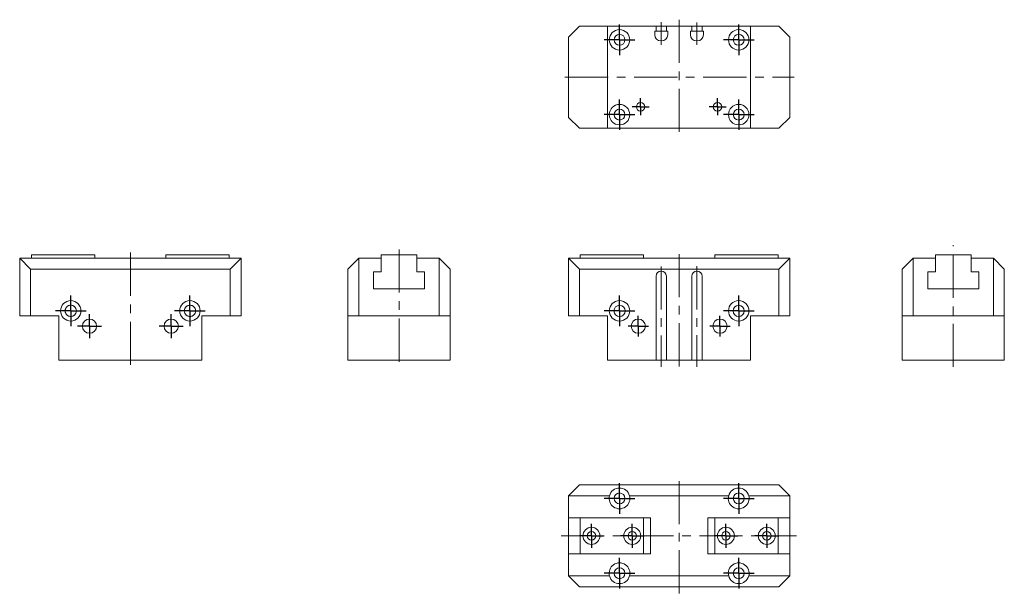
# Model space of a CAD drawing. Header units: millimetres. Extents: x 36 to 326, y 70 to 239.
import ezdxf

# ---------------------------------------------------------------- set-up
doc = ezdxf.new("R2010")
doc.units = ezdxf.units.MM
doc.linetypes.add('CENTERX2', pattern=[20.32, 12.7, -2.54, 2.54, -2.54])
doc.layers.add('FORMAT', color=7, linetype='Continuous')

# ---------------------------------------------------------------- blocks, each defined once
blk = doc.blocks.new('SW_CENTERMARKSYMBOL_0')
at = {"layer": 'FORMAT', "color": 0}
for q in [(0, 3), (-3, 0), (0, -3), (3, 0)]:
    blk.add_line((0, 0), q, dxfattribs=at)
blk = doc.blocks.new('SW_CENTERMARKSYMBOL_1')
at = {"layer": 'FORMAT', "color": 0}
for q in [(0, 3), (-3, 0), (0, -3), (3, 0)]:
    blk.add_line((0, 0), q, dxfattribs=at)
blk = doc.blocks.new('SW_CENTERMARKSYMBOL_2')
at = {"layer": 'FORMAT', "color": 0}
for q in [(0, 4.5), (-4.5, 0), (0, -4.5), (4.5, 0)]:
    blk.add_line((0, 0), q, dxfattribs=at)
blk = doc.blocks.new('SW_CENTERMARKSYMBOL_3')
at = {"layer": 'FORMAT', "color": 0}
for q in [(0, 4.5), (-4.5, 0), (0, -4.5), (4.5, 0)]:
    blk.add_line((0, 0), q, dxfattribs=at)
blk = doc.blocks.new('SW_CENTERMARKSYMBOL_4')
at = {"layer": 'FORMAT', "color": 0}
for q in [(0, 4.5), (-4.5, 0), (0, -4.5), (4.5, 0)]:
    blk.add_line((0, 0), q, dxfattribs=at)
blk = doc.blocks.new('SW_CENTERMARKSYMBOL_5')
at = {"layer": 'FORMAT', "color": 0}
for q in [(0, 4.5), (-4.5, 0), (0, -4.5), (4.5, 0)]:
    blk.add_line((0, 0), q, dxfattribs=at)
blk = doc.blocks.new('SW_CENTERMARKSYMBOL_6')
at = {"layer": 'FORMAT', "color": 0}
for q in [(0, 3.5), (-3.5, 0), (0, -3.5), (3.5, 0)]:
    blk.add_line((0, 0), q, dxfattribs=at)
blk = doc.blocks.new('SW_CENTERMARKSYMBOL_7')
at = {"layer": 'FORMAT', "color": 0}
for q in [(0, 3.5), (-3.5, 0), (0, -3.5), (3.5, 0)]:
    blk.add_line((0, 0), q, dxfattribs=at)
blk = doc.blocks.new('SW_CENTERMARKSYMBOL_8')
at = {"layer": 'FORMAT', "color": 0}
for q in [(0, 4.5), (-4.5, 0), (0, -4.5), (4.5, 0)]:
    blk.add_line((0, 0), q, dxfattribs=at)
blk = doc.blocks.new('SW_CENTERMARKSYMBOL_9')
at = {"layer": 'FORMAT', "color": 0}
for q in [(0, 4.5), (-4.5, 0), (0, -4.5), (4.5, 0)]:
    blk.add_line((0, 0), q, dxfattribs=at)
blk = doc.blocks.new('SW_CENTERMARKSYMBOL_10')
at = {"layer": 'FORMAT', "color": 0}
for q in [(0, 4.5), (-4.5, 0), (0, -4.5), (4.5, 0)]:
    blk.add_line((0, 0), q, dxfattribs=at)
blk = doc.blocks.new('SW_CENTERMARKSYMBOL_11')
at = {"layer": 'FORMAT', "color": 0}
for q in [(0, 4.5), (-4.5, 0), (0, -4.5), (4.5, 0)]:
    blk.add_line((0, 0), q, dxfattribs=at)
blk = doc.blocks.new('SW_CENTERMARKSYMBOL_12')
at = {"layer": 'FORMAT', "color": 0}
for q in [(0, 3.5), (-3.5, 0), (0, -3.5), (3.5, 0)]:
    blk.add_line((0, 0), q, dxfattribs=at)
blk = doc.blocks.new('SW_CENTERMARKSYMBOL_13')
at = {"layer": 'FORMAT', "color": 0}
for q in [(0, 3.5), (-3.5, 0), (0, -3.5), (3.5, 0)]:
    blk.add_line((0, 0), q, dxfattribs=at)
blk = doc.blocks.new('SW_CENTERMARKSYMBOL_14')
at = {"layer": 'FORMAT', "color": 0}
for q in [(0, 3.5), (-3.5, 0), (0, -3.5), (3.5, 0)]:
    blk.add_line((0, 0), q, dxfattribs=at)
blk = doc.blocks.new('SW_CENTERMARKSYMBOL_15')
at = {"layer": 'FORMAT', "color": 0}
for q in [(0, 3.5), (-3.5, 0), (0, -3.5), (3.5, 0)]:
    blk.add_line((0, 0), q, dxfattribs=at)
blk = doc.blocks.new('SW_CENTERMARKSYMBOL_16')
at = {"layer": 'FORMAT', "color": 0}
for q in [(0, 4.5), (-4.5, 0), (0, -4.5), (4.5, 0)]:
    blk.add_line((0, 0), q, dxfattribs=at)
blk = doc.blocks.new('SW_CENTERMARKSYMBOL_17')
at = {"layer": 'FORMAT', "color": 0}
for q in [(0, 4.5), (-4.5, 0), (0, -4.5), (4.5, 0)]:
    blk.add_line((0, 0), q, dxfattribs=at)
blk = doc.blocks.new('SW_CENTERMARKSYMBOL_18')
at = {"layer": 'FORMAT', "color": 0}
for q in [(0, 4.5), (-4.5, 0), (0, -4.5), (4.5, 0)]:
    blk.add_line((0, 0), q, dxfattribs=at)
blk = doc.blocks.new('SW_CENTERMARKSYMBOL_19')
at = {"layer": 'FORMAT', "color": 0}
for q in [(0, 4.5), (-4.5, 0), (0, -4.5), (4.5, 0)]:
    blk.add_line((0, 0), q, dxfattribs=at)
blk = doc.blocks.new('SW_CENTERMARKSYMBOL_20')
at = {"layer": 'FORMAT', "color": 0}
for q in [(-2.5, 0), (0, 2.5), (0, -2.5), (2.5, 0)]:
    blk.add_line((0, 0), q, dxfattribs=at)
blk = doc.blocks.new('SW_CENTERMARKSYMBOL_21')
at = {"layer": 'FORMAT', "color": 0}
for q in [(-2.5, 0), (0, 2.5), (0, -2.5), (2.5, 0)]:
    blk.add_line((0, 0), q, dxfattribs=at)

msp = doc.modelspace()

# ---------------------------------------------------------------- linework, layer by layer
at = {"color": 7, "linetype": 'Continuous', "lineweight": 15}
for p, q in [((200.83, 237.18), (197.63, 233.98)), ((200.83, 237.18), (209.13, 237.18)), ((209.13, 237.18), (223.38, 237.18)), ((209.13, 207.18), (209.13, 237.18)), ((223.38, 235.68), (223.38, 237.18)), ((223.38, 237.18), (224.88, 237.18)), ((224.88, 237.18), (226.38, 237.18)), ((226.38, 237.18), (226.38, 235.68)), ((226.38, 237.18), (233.88, 237.18)), ((233.88, 237.18), (233.88, 235.68)), ((233.88, 237.18), (235.38, 237.18)), ((235.38, 237.18), (236.88, 237.18)), ((236.88, 235.68), (236.88, 237.18)), ((236.88, 237.18), (251.13, 237.18)), ((251.13, 237.18), (251.13, 207.18)), ((251.13, 237.18), (259.43, 237.18)), ((262.63, 233.98), (259.43, 237.18)), ((222.98, 235.68), (223.38, 235.68)), ((222.98, 234.68), (222.98, 235.68)), ((224.88, 235.68), (223.38, 235.68)), ((226.38, 235.68), (224.88, 235.68)), ((226.38, 235.68), (226.78, 235.68)), ((226.78, 235.68), (226.78, 234.68)), ((233.88, 235.68), (233.48, 235.68)), ((233.48, 235.68), (233.48, 234.68)), ((235.38, 235.68), (233.88, 235.68)), ((236.88, 235.68), (235.38, 235.68)), ((237.28, 235.68), (236.88, 235.68)), ((237.28, 234.68), (237.28, 235.68)), ((197.63, 210.38), (197.63, 233.98)), ((224.98, 232.88), (224.78, 232.88)), ((235.28, 232.88), (235.48, 232.88)), ((262.63, 233.98), (262.63, 210.38)), ((197.63, 210.38), (200.83, 207.18)), ((259.43, 207.18), (262.63, 210.38)), ((209.13, 207.18), (200.83, 207.18)), ((209.13, 207.18), (251.13, 207.18)), ((259.43, 207.18), (251.13, 207.18)), ((39.65, 165.79), (36.45, 168.99)), ((36.45, 168.99), (48.5, 168.99)), ((36.45, 151.99), (36.45, 168.99)), ((58.5, 169.99), (39.9, 169.99)), ((39.9, 169.99), (39.9, 168.99)), ((54.39, 168.99), (48.5, 168.99)), ((54.39, 168.99), (83.5, 168.99)), ((58.5, 168.99), (58.5, 169.99)), ((79.4, 168.99), (79.4, 169.99)), ((79.4, 169.99), (98, 169.99)), ((89.39, 168.99), (83.5, 168.99)), ((89.39, 168.99), (101.45, 168.99)), ((98, 168.99), (98, 169.99)), ((98.25, 165.79), (101.45, 168.99)), ((101.45, 168.99), (101.45, 151.99)), ((132.86, 165.79), (136.06, 168.99)), ((136.06, 168.99), (136.06, 151.99)), ((136.06, 168.99), (142.61, 168.99)), ((142.61, 168.99), (142.61, 169.99)), ((142.61, 169.99), (153.11, 169.99)), ((142.61, 168.99), (142.61, 164.99)), ((153.11, 169.99), (153.11, 168.99)), ((153.11, 164.99), (153.11, 168.99)), ((153.11, 168.99), (159.66, 168.99)), ((159.66, 151.99), (159.66, 168.99)), ((162.86, 165.79), (159.66, 168.99)), ((197.63, 151.99), (197.63, 168.99)), ((200.83, 165.79), (197.63, 168.99)), ((197.63, 168.99), (209.69, 168.99)), ((219.68, 169.99), (201.08, 169.99)), ((201.08, 169.99), (201.08, 168.99)), ((215.58, 168.99), (209.69, 168.99)), ((215.58, 168.99), (244.69, 168.99)), ((219.68, 168.99), (219.68, 169.99)), ((240.58, 168.99), (240.58, 169.99)), ((240.58, 169.99), (259.18, 169.99)), ((250.58, 168.99), (244.69, 168.99)), ((250.58, 168.99), (262.63, 168.99)), ((259.18, 168.99), (259.18, 169.99)), ((259.43, 165.79), (262.63, 168.99)), ((262.63, 168.99), (262.63, 151.99)), ((295.65, 165.79), (298.85, 168.99)), ((298.85, 168.99), (298.85, 151.99)), ((305.4, 168.99), (298.85, 168.99)), ((305.4, 169.99), (315.9, 169.99)), ((305.4, 168.99), (305.4, 169.99)), ((305.4, 164.99), (305.4, 168.99)), ((315.9, 169.99), (315.9, 168.99)), ((315.9, 168.99), (315.9, 164.99)), ((322.45, 168.99), (315.9, 168.99)), ((322.45, 151.99), (322.45, 168.99)), ((325.65, 165.79), (322.45, 168.99)), ((98.25, 165.79), (39.65, 165.79)), ((39.65, 165.79), (39.65, 151.99)), ((98.25, 151.99), (98.25, 165.79)), ((132.86, 151.99), (132.86, 165.79)), ((142.61, 164.99), (140.36, 164.99)), ((140.36, 164.99), (140.36, 159.99)), ((155.36, 164.99), (153.11, 164.99)), ((155.36, 159.99), (155.36, 164.99)), ((162.86, 165.79), (162.86, 151.99)), ((200.83, 165.79), (200.83, 151.99)), ((259.43, 165.79), (200.83, 165.79)), ((259.43, 151.99), (259.43, 165.79)), ((295.65, 151.99), (295.65, 165.79)), ((303.15, 164.99), (305.4, 164.99)), ((303.15, 159.99), (303.15, 164.99)), ((315.9, 164.99), (318.15, 164.99)), ((318.15, 164.99), (318.15, 159.99)), ((325.65, 165.79), (325.65, 151.99)), ((223.38, 163.69), (223.38, 138.99)), ((226.38, 163.69), (226.38, 138.99)), ((233.88, 163.69), (233.88, 138.99)), ((236.88, 163.69), (236.88, 138.99)), ((140.36, 159.99), (155.36, 159.99)), ((318.15, 159.99), (303.15, 159.99)), ((39.65, 151.99), (36.45, 151.99)), ((39.65, 151.99), (47.95, 151.99)), ((47.95, 151.99), (47.95, 138.99)), ((89.95, 151.99), (89.95, 138.99)), ((89.95, 151.99), (98.25, 151.99)), ((101.45, 151.99), (98.25, 151.99)), ((136.06, 151.99), (132.86, 151.99)), ((132.86, 151.99), (132.86, 138.99)), ((136.06, 151.99), (159.66, 151.99)), ((162.86, 151.99), (159.66, 151.99)), ((162.86, 151.99), (162.86, 138.99)), ((200.83, 151.99), (197.63, 151.99)), ((200.83, 151.99), (209.13, 151.99)), ((209.13, 151.99), (209.13, 138.99)), ((251.13, 151.99), (259.43, 151.99)), ((251.13, 151.99), (251.13, 138.99)), ((262.63, 151.99), (259.43, 151.99)), ((298.85, 151.99), (295.65, 151.99)), ((295.65, 151.99), (295.65, 138.99)), ((298.85, 151.99), (322.45, 151.99)), ((325.65, 151.99), (322.45, 151.99)), ((325.65, 151.99), (325.65, 138.99)), ((89.95, 138.99), (47.95, 138.99)), ((132.86, 138.99), (162.86, 138.99)), ((209.13, 138.99), (223.38, 138.99)), ((224.78, 138.99), (223.38, 138.99)), ((224.98, 138.99), (224.78, 138.99)), ((226.38, 138.99), (224.98, 138.99)), ((226.38, 138.99), (233.88, 138.99)), ((233.88, 138.99), (235.28, 138.99)), ((235.28, 138.99), (235.48, 138.99)), ((235.48, 138.99), (236.88, 138.99)), ((236.88, 138.99), (251.13, 138.99)), ((295.65, 138.99), (325.65, 138.99)), ((200.83, 102.34), (197.63, 99.14)), ((200.83, 102.34), (259.43, 102.34)), ((259.43, 102.34), (262.63, 99.14)), ((209.69, 99.14), (197.63, 99.14)), ((197.63, 92.59), (197.63, 99.14)), ((244.69, 99.14), (215.58, 99.14)), ((262.63, 99.14), (250.58, 99.14)), ((262.63, 92.59), (262.63, 99.14)), ((197.63, 92.59), (201.08, 92.59)), ((197.63, 82.09), (197.63, 92.59)), ((219.68, 92.59), (201.08, 92.59)), ((201.08, 92.59), (201.08, 82.09)), ((219.68, 92.59), (219.68, 82.09)), ((219.68, 92.59), (221.73, 92.59)), ((221.73, 92.59), (221.73, 82.09)), ((238.53, 92.59), (240.58, 92.59)), ((238.53, 82.09), (238.53, 92.59)), ((240.58, 82.09), (240.58, 92.59)), ((240.58, 92.59), (259.18, 92.59)), ((259.18, 82.09), (259.18, 92.59)), ((259.18, 92.59), (262.63, 92.59)), ((262.63, 82.09), (262.63, 92.59)), ((197.63, 75.54), (197.63, 82.09)), ((197.63, 82.09), (201.08, 82.09)), ((219.68, 82.09), (201.08, 82.09)), ((219.68, 82.09), (221.73, 82.09)), ((238.53, 82.09), (240.58, 82.09)), ((240.58, 82.09), (259.18, 82.09)), ((259.18, 82.09), (262.63, 82.09)), ((262.63, 75.54), (262.63, 82.09)), ((197.63, 75.54), (209.69, 75.54)), ((200.83, 72.34), (197.63, 75.54)), ((215.58, 75.54), (244.69, 75.54)), ((250.58, 75.54), (262.63, 75.54)), ((259.43, 72.34), (262.63, 75.54)), ((259.43, 72.34), (200.83, 72.34))]:
    msp.add_line(p, q, dxfattribs=at)
for centre, radius in [((212.63, 233.18), 3), ((212.63, 233.18), 1.6), ((247.63, 233.18), 3), ((247.63, 233.18), 1.6), ((212.63, 211.18), 3), ((218.83, 213.48), 1.25), ((241.43, 213.48), 1.25), ((247.63, 211.18), 3), ((212.63, 211.18), 1.6), ((247.63, 211.18), 1.6), ((51.45, 153.49), 3), ((86.45, 153.49), 3), ((212.63, 153.49), 3), ((247.63, 153.49), 3), ((212.63, 153.49), 1.65), ((247.63, 153.49), 1.65), ((56.95, 148.99), 2.1), ((80.95, 148.99), 2.1), ((218.13, 148.99), 2.1), ((242.13, 148.99), 2.1), ((212.63, 98.34), 1.6), ((247.63, 98.34), 1.6), ((204.38, 87.34), 2.5), ((216.38, 87.34), 2.5), ((243.88, 87.34), 2.5), ((255.88, 87.34), 2.5), ((204.38, 87.34), 1.25), ((216.38, 87.34), 1.25), ((243.88, 87.34), 1.25), ((255.88, 87.34), 1.25), ((212.63, 76.34), 1.6), ((247.63, 76.34), 1.6)]:
    msp.add_circle(centre, radius, dxfattribs=at)
for centre, radius, start, end in [((224.78, 234.68), 1.8, 180, 270), ((224.98, 234.68), 1.8, 270, 0), ((235.28, 234.68), 1.8, 180, 270), ((235.48, 234.68), 1.8, 270, 0), ((224.88, 163.69), 1.5, 90, 180), ((224.88, 163.69), 1.5, 0, 90), ((235.38, 163.69), 1.5, 90, 180), ((235.38, 163.69), 1.5, 0, 90), ((51.45, 153.49), 1.65, 129.8959, 230.1041), ((51.45, 153.49), 1.65, 309.8959, 50.1041), ((86.45, 153.49), 1.65, 129.8959, 230.1041), ((86.45, 153.49), 1.65, 309.8959, 50.1041), ((212.63, 98.34), 3.05, 15.2063, 164.7937), ((247.63, 98.34), 3.05, 15.2063, 164.7937), ((212.63, 98.34), 3.05, 164.7937, 15.2063), ((247.63, 98.34), 3.05, 164.7937, 15.2063), ((212.63, 76.34), 3.05, 344.7937, 195.2063), ((247.63, 76.34), 3.05, 344.7937, 195.2063), ((212.63, 76.34), 3.05, 195.2063, 344.7937), ((247.63, 76.34), 3.05, 195.2063, 344.7937)]:
    msp.add_arc(centre, radius, start, end, dxfattribs=at)
for points, knots in [([(52.48, 154.76), (52.41, 154.82), (52.24, 154.97), (51.86, 155.11), (51.42, 155.16), (51, 155.1), (50.66, 154.96), (50.49, 154.83), (50.42, 154.76)], [0, 0, 0, 0, 0.1417034, 0.3300632, 0.519621, 0.6833225, 0.8483185, 1, 1, 1, 1]), ([(87.49, 154.75), (87.42, 154.81), (87.24, 154.96), (86.86, 155.11), (86.42, 155.16), (86, 155.1), (85.66, 154.96), (85.49, 154.83), (85.42, 154.76)], [0, 0, 0, 0, 0.149837, 0.336411, 0.524173, 0.686323, 0.849756, 1, 1, 1, 1]), ([(50.4, 152.24), (50.48, 152.17), (50.65, 152.02), (51.03, 151.88), (51.48, 151.82), (51.89, 151.89), (52.24, 152.02), (52.4, 152.16), (52.48, 152.23)], [0, 0, 0, 0, 0.1498371, 0.3364112, 0.5241729, 0.6863233, 0.8497556, 1, 1, 1, 1]), ([(85.4, 152.24), (85.48, 152.17), (85.65, 152.02), (86.03, 151.88), (86.48, 151.82), (86.89, 151.89), (87.24, 152.02), (87.4, 152.16), (87.48, 152.23)], [0, 0, 0, 0, 0.149837, 0.336411, 0.524173, 0.686323, 0.849756, 1, 1, 1, 1])]:
    msp.add_open_spline(points, degree=3, knots=knots, dxfattribs=at)
at = {"layer": 'FORMAT', "color": 7, "linetype": 'CENTERX2', "lineweight": 0}
for p, q in [((224.88, 238.34), (224.88, 231.66)), ((230.13, 239.1), (230.13, 205.5)), ((235.38, 231.66), (235.38, 238.24)), ((196.59, 222.18), (263.96, 222.18)), ((147.86, 171.55), (147.86, 136.99)), ((310.65, 136.99), (310.65, 172.85)), ((68.95, 170.61), (68.95, 136.99)), ((230.13, 170.17), (230.13, 136.99)), ((224.88, 166.54), (224.88, 136.99)), ((235.38, 166.62), (235.38, 136.99)), ((230.13, 70.43), (230.13, 104.27)), ((195.44, 87.34), (264.58, 87.34))]:
    msp.add_line(p, q, dxfattribs=at)

# ---------------------------------------------------------------- block references
at = {"layer": 'FORMAT', "color": 7}
for name, p in [('SW_CENTERMARKSYMBOL_16', (212.63, 233.18)), ('SW_CENTERMARKSYMBOL_19', (247.63, 233.18)), ('SW_CENTERMARKSYMBOL_17', (212.63, 211.18)), ('SW_CENTERMARKSYMBOL_20', (218.83, 213.48)), ('SW_CENTERMARKSYMBOL_21', (241.43, 213.48)), ('SW_CENTERMARKSYMBOL_18', (247.63, 211.18)), ('SW_CENTERMARKSYMBOL_4', (51.45, 153.49)), ('SW_CENTERMARKSYMBOL_5', (86.45, 153.49)), ('SW_CENTERMARKSYMBOL_2', (212.63, 153.49)), ('SW_CENTERMARKSYMBOL_3', (247.63, 153.49)), ('SW_CENTERMARKSYMBOL_6', (56.95, 148.99)), ('SW_CENTERMARKSYMBOL_7', (80.95, 148.99)), ('SW_CENTERMARKSYMBOL_0', (218.13, 148.99)), ('SW_CENTERMARKSYMBOL_1', (242.13, 148.99)), ('SW_CENTERMARKSYMBOL_9', (212.63, 98.34)), ('SW_CENTERMARKSYMBOL_10', (247.63, 98.34)), ('SW_CENTERMARKSYMBOL_12', (204.38, 87.34)), ('SW_CENTERMARKSYMBOL_13', (216.38, 87.34)), ('SW_CENTERMARKSYMBOL_14', (243.88, 87.34)), ('SW_CENTERMARKSYMBOL_15', (255.88, 87.34)), ('SW_CENTERMARKSYMBOL_8', (212.63, 76.34)), ('SW_CENTERMARKSYMBOL_11', (247.63, 76.34))]:
    msp.add_blockref(name, p, dxfattribs=at)

doc.saveas('drawing.dxf')
